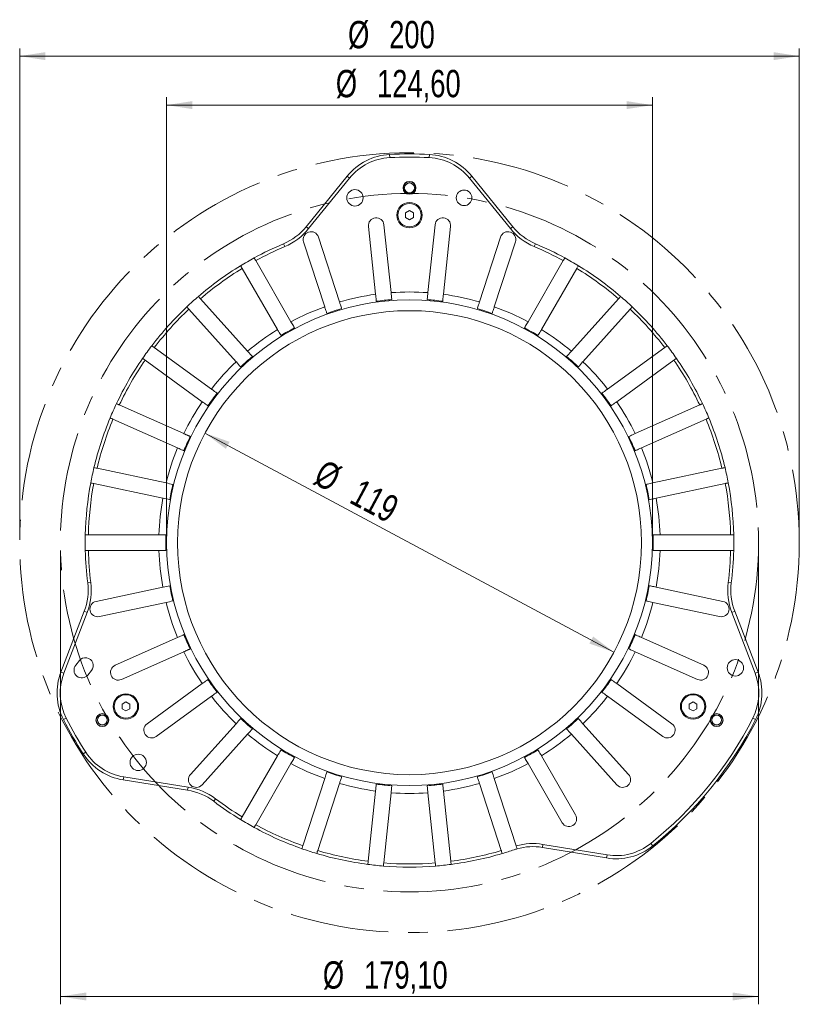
# Model space of a CAD drawing. Header units: millimetres. Extents: x 20 to 370, y 32 to 281.
# Tile 4 of 4: x 270 to 370, y 154 to 280. Entities that reach past the tile are written whole.
import ezdxf

# ---------------------------------------------------------------- set-up
doc = ezdxf.new("R2010")
doc.units = ezdxf.units.MM
doc.linetypes.add('CENTERX2', pattern=[20.32, 12.7, -2.54, 2.54, -2.54])
doc.styles.add('SLDTEXTSTYLE0', font='TXT', dxfattribs={"width": 0.75})
doc.dimstyles.new('SLDDIMSTYLE2', dxfattribs={"dimtxt": 3.5, "dimasz": 3.302, "dimexe": 0, "dimexo": 0.0625, "dimgap": 0.875, "dimtad": 1, "dimtoh": 1, "dimlfac": 2, "dimrnd": 1e-09, "dimzin": 12, "dimdsep": 46, "dimtxsty": 'SLDTEXTSTYLE0', "dimsah": 1, "dimcen": 0.09, "dimadec": 0, "dimazin": 0, "dimtfac": 1, "dimtofl": 0, "dimtmove": 0, "dimatfit": 3, "dimfxl": 0, "dimtolj": 1, "dimtzin": 12, "dimarcsym": 0})
doc.dimstyles.new('SLDDIMSTYLE8', dxfattribs={"dimtxt": 3.5, "dimasz": 3.302, "dimexe": 0, "dimexo": 0.0625, "dimgap": 0.875, "dimtad": 1, "dimtoh": 1, "dimlfac": 2, "dimrnd": 1e-09, "dimzin": 12, "dimdsep": 46, "dimtxsty": 'SLDTEXTSTYLE0', "dimsah": 1, "dimcen": 0.09, "dimadec": 0, "dimazin": 0, "dimtfac": 1, "dimtmove": 0, "dimatfit": 3, "dimfxl": 0, "dimtolj": 1, "dimtzin": 12, "dimarcsym": 0})

# ---------------------------------------------------------------- blocks, each defined once
blk = doc.blocks.new('*D13')
at = {"color": 8, "linetype": 'Continuous', "lineweight": 0}
for p, q in [((274.85, 212.04), (274.85, 153.84)), ((364.4, 212.04), (364.4, 153.84)), ((274.85, 154.84), (364.4, 154.84))]:
    blk.add_line(p, q, dxfattribs=at)
for points in [[(274.85, 154.84), (278.15, 154.33), (278.15, 155.35)], [(364.4, 154.84), (361.09, 155.35), (361.09, 154.33)]]:
    blk.add_solid(points, dxfattribs=at)
at = {"color": 8, "linetype": 'Continuous', "lineweight": 0, "char_height": 3.5, "attachment_point": 1, "style": 'SLDTEXTSTYLE0'}
for s, insert in [('%%c', (308.51, 159.35)), ('179,10', (313.78, 159.35))]:
    blk.add_mtext(s, dxfattribs=dict(at, insert=insert))
blk = doc.blocks.new('*D14')
at = {"color": 8, "linetype": 'Continuous', "lineweight": 0}
for p, q in [((269.62, 214.04), (269.62, 276.43)), ((269.62, 275.43), (369.62, 275.43)), ((369.62, 214.04), (369.62, 276.43))]:
    blk.add_line(p, q, dxfattribs=at)
for points in [[(269.62, 275.43), (272.92, 274.92), (272.92, 275.94)], [(369.62, 275.43), (366.32, 275.94), (366.32, 274.92)]]:
    blk.add_solid(points, dxfattribs=at)
at = {"color": 8, "linetype": 'Continuous', "lineweight": 0, "char_height": 3.5, "attachment_point": 1, "style": 'SLDTEXTSTYLE0'}
for s, insert in [('%%c', (311.74, 279.94)), ('200', (317.01, 279.94))]:
    blk.add_mtext(s, dxfattribs=dict(at, insert=insert))
blk = doc.blocks.new('*D15')
at = {"color": 8, "linetype": 'Continuous', "lineweight": 0}
blk.add_line((293.39, 227.08), (345.85, 198.99), dxfattribs=at)
for points in [[(293.39, 227.08), (296.07, 225.07), (296.54, 225.97)], [(345.85, 198.99), (343.18, 201), (342.7, 200.1)]]:
    blk.add_solid(points, dxfattribs=at)
at = {"color": 8, "linetype": 'Continuous', "lineweight": 0, "char_height": 3.5, "attachment_point": 1, "rotation": 331.8331, "style": 'SLDTEXTSTYLE0'}
for s, insert in [('%%c', (308.75, 223.82)), ('119', (313.4, 221.33))]:
    blk.add_mtext(s, dxfattribs=dict(at, insert=insert))
blk = doc.blocks.new('*D16')
at = {"color": 8, "linetype": 'Continuous', "lineweight": 0}
for p, q in [((288.47, 214.04), (288.47, 270.15)), ((288.47, 269.15), (350.77, 269.15)), ((350.77, 214.04), (350.77, 270.15))]:
    blk.add_line(p, q, dxfattribs=at)
for points in [[(288.47, 269.15), (291.77, 268.64), (291.77, 269.66)], [(350.77, 269.15), (347.47, 269.66), (347.47, 268.64)]]:
    blk.add_solid(points, dxfattribs=at)
at = {"color": 8, "linetype": 'Continuous', "lineweight": 0, "char_height": 3.5, "attachment_point": 1, "style": 'SLDTEXTSTYLE0'}
for s, insert in [('%%c', (310.17, 273.66)), ('124,60', (315.45, 273.66))]:
    blk.add_mtext(s, dxfattribs=dict(at, insert=insert))

msp = doc.modelspace()

# ---------------------------------------------------------------- linework, layer by layer
at = {"color": 7, "linetype": 'Continuous', "lineweight": 15}
for p, q in [((317.076452, 262.820885), (317.096868, 262.421406)), ((322.144827, 262.421406), (322.165243, 262.820885)), ((306.373912, 253.559015), (311.630665, 260.050564)), ((311.941523, 259.798836), (306.684771, 253.307287)), ((311.630665, 260.050564), (311.941523, 259.798836)), ((327.300172, 259.798836), (327.61103, 260.050564)), ((332.556924, 253.307287), (327.300172, 259.798836)), ((327.61103, 260.050564), (332.867782, 253.559015)), ((319.620847, 255.613212), (319.120847, 255.324537)), ((319.120847, 255.324537), (319.120847, 254.747186)), ((320.120847, 255.324537), (319.620847, 255.613212)), ((320.120847, 254.747186), (320.120847, 255.324537)), ((317.256405, 245.098798), (316.341833, 253.800368)), ((319.120847, 254.747186), (319.620847, 254.458511)), ((319.620847, 254.458511), (320.120847, 254.747186)), ((322.899861, 253.800368), (321.98529, 245.098798)), ((306.373912, 253.559015), (306.684771, 253.307287)), ((314.35279, 253.591311), (315.267361, 244.889741)), ((323.974333, 244.889741), (324.888905, 253.591311)), ((332.556924, 253.307287), (332.867782, 253.559015)), ((303.459095, 251.368064), (303.614496, 250.999485)), ((306.035957, 251.609786), (308.739701, 243.288517)), ((310.641815, 243.906551), (307.93807, 252.22782)), ((331.303624, 252.22782), (328.59988, 243.906551)), ((330.501993, 243.288517), (333.205738, 251.609786)), ((335.627198, 250.999485), (335.7826, 251.368064)), ((304.419651, 241.365107), (299.892942, 249.205597)), ((339.348753, 249.205597), (334.822044, 241.365107)), ((298.160891, 248.205597), (302.6876, 240.365107)), ((336.554095, 240.365107), (341.080804, 248.205597)), ((298.861852, 237.585538), (292.803933, 244.313539)), ((346.437762, 244.313539), (340.379843, 237.585538)), ((291.317643, 242.975278), (297.375562, 236.247277)), ((341.866132, 236.247277), (347.924051, 242.975278)), ((294.211321, 232.733031), (286.886952, 238.054497)), ((352.354743, 238.054497), (345.030374, 232.733031)), ((285.711382, 236.436463), (293.035751, 231.114997)), ((346.205944, 231.114997), (353.530313, 236.436463)), ((290.671309, 227.019663), (282.400599, 230.70202)), ((356.841095, 230.70202), (348.570386, 227.019663)), ((281.587126, 228.874929), (289.857835, 225.192572)), ((349.383859, 225.192572), (357.654568, 228.874929)), ((288.39653, 220.695136), (279.54095, 222.577447)), ((359.700744, 222.577447), (350.845165, 220.695136)), ((279.125127, 220.621152), (287.980706, 218.738841)), ((351.260988, 218.738841), (360.116568, 220.621152)), ((287.486403, 214.035862), (278.432985, 214.035862)), ((360.80871, 214.035862), (351.755291, 214.035862)), ((278.432985, 212.035862), (287.486403, 212.035862)), ((351.755291, 212.035862), (360.80871, 212.035862)), ((278.34331, 207.866248), (278.740209, 207.915956)), ((287.980706, 207.332883), (279.422403, 205.513759)), ((359.819291, 205.513759), (351.260988, 207.332883)), ((360.501485, 207.915956), (360.898385, 207.866248)), ((279.838227, 203.557464), (288.39653, 205.376587)), ((350.845165, 205.376587), (359.403468, 203.557464)), ((274.90983, 196.448212), (277.903299, 204.246467)), ((278.276732, 204.10312), (275.283262, 196.304865)), ((277.903299, 204.246467), (278.276732, 204.10312)), ((360.964963, 204.10312), (361.338395, 204.246467)), ((363.958433, 196.304865), (360.964963, 204.10312)), ((361.338395, 204.246467), (364.331865, 196.448212)), ((289.857835, 200.879151), (281.864769, 197.320409)), ((357.376926, 197.320409), (349.383859, 200.879151)), ((282.678242, 195.493318), (290.671309, 199.05206)), ((348.570386, 199.05206), (356.563452, 195.493318)), ((276.807516, 197.323222), (277.279447, 197.906129)), ((274.90983, 196.448212), (275.283262, 196.304865)), ((278.833866, 196.647646), (278.361935, 196.064738)), ((363.958433, 196.304865), (364.331865, 196.448212)), ((293.035751, 194.956726), (285.957256, 189.813899)), ((353.284438, 189.813899), (346.205944, 194.956726)), ((287.132827, 188.195865), (294.211321, 193.338692)), ((345.030374, 193.338692), (352.108868, 188.195865)), ((283.24778, 192.613212), (282.74778, 192.324537)), ((282.74778, 192.324537), (282.74778, 191.747186)), ((283.74778, 192.324537), (283.24778, 192.613212)), ((283.74778, 191.747186), (283.74778, 192.324537)), ((355.993914, 192.613212), (355.493914, 192.324537)), ((355.493914, 192.324537), (355.493914, 191.747186)), ((356.493914, 192.324537), (355.993914, 192.613212)), ((356.493914, 191.747186), (356.493914, 192.324537)), ((282.74778, 191.747186), (283.24778, 191.458511)), ((283.24778, 191.458511), (283.74778, 191.747186)), ((355.493914, 191.747186), (355.993914, 191.458511)), ((355.993914, 191.458511), (356.493914, 191.747186)), ((275.233554, 190.346861), (275.589721, 190.52892)), ((297.375562, 189.824446), (291.521004, 183.3223)), ((347.720691, 183.3223), (341.866132, 189.824446)), ((363.651973, 190.52892), (364.00814, 190.346861)), ((293.007294, 181.984039), (298.861852, 188.486185)), ((340.379843, 188.486185), (346.234401, 181.984039)), ((277.77795, 185.939839), (278.113701, 186.157259)), ((302.6876, 185.706617), (298.160891, 177.866127)), ((340.928845, 178.129327), (336.554095, 185.706617)), ((299.892942, 176.866127), (304.419651, 184.706617)), ((334.822044, 184.706617), (339.196794, 177.129327)), ((282.900012, 182.608809), (282.962586, 183.003885)), ((291.150234, 181.302103), (282.900012, 182.608809)), ((282.962586, 183.003885), (291.212808, 181.697178)), ((308.739701, 182.783206), (305.942041, 174.172894)), ((307.844154, 173.55486), (310.641815, 182.165172)), ((328.59988, 182.165172), (331.39754, 173.55486)), ((333.303841, 174.160005), (330.501993, 182.783206)), ((291.150234, 181.302103), (291.212808, 181.697178)), ((315.267361, 181.181982), (314.321021, 172.178159)), ((316.310065, 171.969102), (317.256405, 180.972925)), ((321.98529, 180.972925), (322.931629, 171.969102)), ((324.920673, 172.178159), (323.974333, 181.181982)), ((294.505062, 179.873272), (294.74656, 180.192143)), ((336.726903, 174.351076), (336.662004, 173.956376)), ((336.726903, 174.351076), (344.96929, 172.995829)), ((350.564037, 174.463572), (350.814336, 174.151562)), ((344.904392, 172.601129), (336.662004, 173.956376)), ((344.96929, 172.995829), (344.904392, 172.601129))]:
    msp.add_line(p, q, dxfattribs=at)
at = {"color": 8, "linetype": 'CENTERX2', "lineweight": 0}
for radius in [50, 44.775767]:
    msp.add_circle((319.620847, 213.035862), radius, dxfattribs=at)
at = {"color": 7, "linetype": 'Continuous', "lineweight": 15}
for centre, radius in [((319.620847, 258.535862), 0.825), ((319.620847, 258.535862), 0.78525), ((319.620847, 258.535862), 0.6282), ((312.620847, 257.261073), 1.05), ((326.620847, 257.261073), 1), ((319.620847, 255.035862), 1.625), ((319.620847, 255.035862), 1.5), ((319.620847, 213.035862), 31.15), ((319.620847, 213.035862), 29.75), ((361.421004, 196.985434), 1.05), ((283.24778, 192.035862), 1.625), ((283.24778, 192.035862), 1.5), ((355.993914, 192.035862), 1.625), ((355.993914, 192.035862), 1.5), ((280.216691, 190.285862), 0.825), ((280.216691, 190.285862), 0.78525), ((280.216691, 190.285862), 0.6282), ((359.025003, 190.285862), 0.825), ((359.025003, 190.285862), 0.78525), ((359.025003, 190.285862), 0.6282), ((284.820691, 184.861078), 1.05)]:
    msp.add_circle(centre, radius, dxfattribs=at)
for centre, radius, start, end in [((317.459259, 255.330661), 7.5, 92.92570744, 141), ((319.620847, 213.035862), 49.85, 87.07429256, 92.92570744), ((321.782435, 255.330661), 7.5, 39, 87.07429256), ((317.459259, 255.330661), 7.1, 92.92570744, 141), ((319.620847, 213.035862), 49.45, 87.07429256, 92.92570744), ((321.782435, 255.330661), 7.1, 39, 87.07429256), ((315.347311, 253.69584), 1, 96, 186), ((315.347311, 253.69584), 1, 6, 96), ((323.894383, 253.69584), 1, 84, 174), ((323.894383, 253.69584), 1, 354, 84), ((300.545318, 258.278918), 7.5, 292.86142488, 321), ((300.545318, 258.278918), 7.9, 292.86142488, 321), ((306.987014, 251.918803), 1, 108, 198), ((306.987014, 251.918803), 1, 18, 108), ((332.254681, 251.918803), 1, 72, 162), ((338.696377, 258.278918), 7.9, 219, 247.13857512), ((332.254681, 251.918803), 1, 342, 72), ((338.696377, 258.278918), 7.5, 219, 247.13857512), ((319.620847, 213.035862), 41.6, 112.86142488, 118.62256493), ((319.620847, 213.035862), 41.6, 61.37743507, 67.13857512), ((319.620847, 213.035862), 41.2, 112.86142488, 118.60918916), ((319.620847, 213.035862), 41.2, 61.39081084, 67.13857512), ((319.620847, 213.035862), 41.6, 118.62256493, 121.37743507), ((319.620847, 213.035862), 41.6, 58.62256493, 61.37743507), ((319.620847, 213.035862), 41.6, 121.37743507, 130.62256493), ((319.620847, 213.035862), 41.2, 121.39081084, 130.60918916), ((319.620847, 213.035862), 41.2, 49.39081084, 58.60918916), ((319.620847, 213.035862), 41.6, 49.37743507, 58.62256493), ((319.620847, 213.035862), 32.15, 85.78242682, 94.21757318), ((319.620847, 213.035862), 41.6, 130.62256493, 133.37743507), ((319.620847, 213.035862), 32.15, 97.78242682, 106.21757318), ((319.620847, 213.035862), 31.25, 94.166222, 97.833778), ((319.620847, 213.035862), 31.25, 82.166222, 85.833778), ((319.620847, 213.035862), 32.15, 73.78242682, 82.21757318), ((319.620847, 213.035862), 41.6, 46.62256493, 49.37743507), ((319.620847, 213.035862), 41.6, 133.37743507, 142.62256493), ((319.620847, 213.035862), 41.2, 133.39081084, 142.60918916), ((319.620847, 213.035862), 32.15, 109.78242682, 118.21757318), ((319.620847, 213.035862), 31.25, 106.166222, 109.833778), ((319.620847, 213.035862), 31.25, 70.166222, 73.833778), ((319.620847, 213.035862), 32.15, 61.78242682, 70.21757318), ((319.620847, 213.035862), 41.2, 37.39081084, 46.60918916), ((319.620847, 213.035862), 41.6, 37.37743507, 46.62256493), ((319.620847, 213.035862), 32.15, 121.78242682, 130.21757318), ((319.620847, 213.035862), 31.25, 118.166222, 121.833778), ((319.620847, 213.035862), 31.25, 58.166222, 61.833778), ((319.620847, 213.035862), 32.15, 49.78242682, 58.21757318), ((319.620847, 213.035862), 41.6, 142.62256493, 145.37743507), ((319.620847, 213.035862), 41.6, 34.62256493, 37.37743507), ((319.620847, 213.035862), 41.6, 145.37743507, 154.62256493), ((319.620847, 213.035862), 41.2, 145.39081084, 154.60918916), ((319.620847, 213.035862), 32.15, 133.78242682, 142.21757318), ((319.620847, 213.035862), 31.25, 130.166222, 133.833778), ((319.620847, 213.035862), 31.25, 46.166222, 49.833778), ((319.620847, 213.035862), 32.15, 37.78242682, 46.21757318), ((319.620847, 213.035862), 41.2, 25.39081084, 34.60918916), ((319.620847, 213.035862), 41.6, 25.37743507, 34.62256493), ((319.620847, 213.035862), 32.15, 145.78242682, 154.21757318), ((319.620847, 213.035862), 31.25, 142.166222, 145.833778), ((319.620847, 213.035862), 31.25, 34.166222, 37.833778), ((319.620847, 213.035862), 32.15, 25.78242682, 34.21757318), ((319.620847, 213.035862), 41.6, 154.62256493, 157.37743507), ((319.620847, 213.035862), 41.6, 22.62256493, 25.37743507), ((319.620847, 213.035862), 41.6, 157.37743507, 166.62256493), ((319.620847, 213.035862), 41.2, 157.39081084, 166.60918916), ((319.620847, 213.035862), 41.2, 13.39081084, 22.60918916), ((319.620847, 213.035862), 41.6, 13.37743507, 22.62256493), ((319.620847, 213.035862), 31.25, 154.166222, 157.833778), ((319.620847, 213.035862), 31.25, 22.166222, 25.833778), ((319.620847, 213.035862), 32.15, 157.78242682, 166.21757318), ((319.620847, 213.035862), 32.15, 13.78242682, 22.21757318), ((319.620847, 213.035862), 41.6, 166.62256493, 169.37743507), ((319.620847, 213.035862), 41.6, 10.62256493, 13.37743507), ((319.620847, 213.035862), 41.6, 169.37743507, 178.62256493), ((319.620847, 213.035862), 41.2, 169.39081084, 178.60918916), ((319.620847, 213.035862), 31.25, 166.166222, 169.833778), ((319.620847, 213.035862), 31.25, 10.166222, 13.833778), ((319.620847, 213.035862), 41.2, 1.39081084, 10.60918916), ((319.620847, 213.035862), 41.6, 1.37743507, 10.62256493), ((319.620847, 213.035862), 32.15, 169.78242682, 178.21757318), ((319.620847, 213.035862), 32.15, 1.78242682, 10.21757318), ((319.620847, 213.035862), 41.6, 178.62256493, 181.37743507), ((319.620847, 213.035862), 31.25, 178.166222, 181.833778), ((319.620847, 213.035862), 31.25, 358.166222, 1.833778), ((319.620847, 213.035862), 41.6, 358.62256493, 1.37743507), ((319.620847, 213.035862), 41.6, 181.37743507, 187.13857512), ((319.620847, 213.035862), 41.2, 181.39081084, 187.13857512), ((319.620847, 213.035862), 32.15, 181.78242682, 190.21757318), ((319.620847, 213.035862), 32.15, 349.78242682, 358.21757318), ((319.620847, 213.035862), 41.2, 352.86142488, 358.60918916), ((319.620847, 213.035862), 41.6, 352.86142488, 358.62256493), ((270.901446, 206.934227), 7.5, 339, 7.13857512), ((270.901446, 206.934227), 7.9, 339, 7.13857512), ((319.620847, 213.035862), 31.25, 190.166222, 193.833778), ((319.620847, 213.035862), 31.25, 346.166222, 349.833778), ((368.340249, 206.934227), 7.9, 172.86142488, 201), ((368.340249, 206.934227), 7.5, 172.86142488, 201), ((279.630315, 204.535612), 1, 102, 192), ((319.620847, 213.035862), 32.15, 193.78242682, 202.21757318), ((319.620847, 213.035862), 32.15, 337.78242682, 346.21757318), ((359.61138, 204.535612), 1, 348, 78), ((279.630315, 204.535612), 1, 192, 282), ((359.61138, 204.535612), 1, 258, 348), ((319.620847, 213.035862), 31.25, 202.166222, 205.833778), ((319.620847, 213.035862), 31.25, 334.166222, 337.833778), ((278.056657, 197.276887), 1, 321.00579523, 141.00579523), ((319.620847, 213.035862), 32.15, 205.78242682, 214.21757318), ((319.620847, 213.035862), 32.15, 325.78242682, 334.21757318), ((277.584725, 196.69398), 1, 141.00579523, 321.00579523), ((282.271506, 196.406863), 1, 114, 204), ((356.970189, 196.406863), 1, 336, 66), ((281.911683, 193.760452), 7.5, 159, 207.07429256), ((281.911683, 193.760452), 7.1, 159, 207.07429256), ((282.271506, 196.406863), 1, 204, 294), ((356.970189, 196.406863), 1, 246, 336), ((357.330012, 193.760452), 7.1, 332.92570744, 21), ((357.330012, 193.760452), 7.5, 332.92570744, 21), ((319.620847, 213.035862), 31.25, 214.166222, 217.833778), ((319.620847, 213.035862), 31.25, 322.166222, 325.833778), ((319.620847, 213.035862), 32.15, 217.78242682, 226.21757318), ((319.620847, 213.035862), 32.15, 313.78242682, 322.21757318), ((319.620847, 213.035862), 49.85, 207.07429256, 212.92570744), ((319.620847, 213.035862), 49.45, 207.07429256, 212.92570744), ((286.545041, 189.004882), 1, 126, 216), ((319.620847, 213.035862), 31.25, 226.166222, 229.833778), ((319.620847, 213.035862), 31.25, 310.166222, 313.833778), ((319.620847, 213.035862), 49.45, 308.73703693, 332.92570744), ((319.620847, 213.035862), 49.85, 308.73703693, 332.92570744), ((352.696653, 189.004882), 1, 324, 54), ((286.545041, 189.004882), 1, 216, 306), ((319.620847, 213.035862), 32.15, 229.78242682, 238.21757318), ((319.620847, 213.035862), 32.15, 301.78242682, 310.21757318), ((352.696653, 189.004882), 1, 234, 324), ((284.073271, 190.016472), 7.5, 212.92570744, 261), ((284.073271, 190.016472), 7.1, 212.92570744, 261), ((319.620847, 213.035862), 31.25, 238.166222, 241.833778), ((319.620847, 213.035862), 31.25, 298.166222, 301.833778), ((319.620847, 213.035862), 32.15, 241.78242682, 250.21757318), ((319.620847, 213.035862), 32.15, 289.78242682, 298.21757318), ((292.264149, 182.65317), 1, 138, 228), ((319.620847, 213.035862), 31.25, 250.166222, 253.833778), ((319.620847, 213.035862), 31.25, 286.166222, 289.833778), ((346.977546, 182.65317), 1, 312, 42), ((292.264149, 182.65317), 1, 228, 318), ((319.620847, 213.035862), 32.15, 253.78242682, 262.21757318), ((319.620847, 213.035862), 31.25, 262.166222, 265.833778), ((319.620847, 213.035862), 31.25, 274.166222, 277.833778), ((319.620847, 213.035862), 32.15, 277.78242682, 286.21757318), ((346.977546, 182.65317), 1, 222, 312), ((289.976976, 173.89444), 7.5, 52.86142488, 81), ((289.976976, 173.89444), 7.9, 52.86142488, 81), ((319.620847, 213.035862), 32.15, 265.78242682, 274.21757318), ((319.620847, 213.035862), 41.6, 232.86142488, 238.62256493), ((319.620847, 213.035862), 41.2, 232.86142488, 238.60918916), ((340.06282, 177.629327), 1, 300, 30), ((319.620847, 213.035862), 41.6, 238.62256493, 241.37743507), ((319.620847, 213.035862), 41.2, 241.39081084, 250.60918916), ((340.06282, 177.629327), 1, 210, 300), ((319.620847, 213.035862), 41.6, 241.37743507, 250.62256493), ((335.445163, 166.555747), 7.9, 80.66274437, 105.72696389), ((346.121233, 180.001757), 7.1, 260.66274437, 308.73703693), ((319.620847, 213.035862), 41.6, 250.62256493, 253.37743507), ((319.620847, 213.035862), 41.6, 253.37743507, 262.62256493), ((319.620847, 213.035862), 41.2, 253.39081084, 262.60918916), ((319.620847, 213.035862), 41.2, 277.39081084, 286.60918916), ((319.620847, 213.035862), 41.6, 277.37743507, 286.62256493), ((319.620847, 213.035862), 41.6, 286.62256493, 288.80131949), ((335.445163, 166.555747), 7.5, 105.60566647, 108.80131949), ((335.445163, 166.555747), 7.5, 80.66274437, 105.60566647), ((346.121233, 180.001757), 7.5, 260.66274437, 308.73703693), ((319.620847, 213.035862), 41.6, 262.62256493, 265.37743507), ((319.620847, 213.035862), 41.2, 265.39081084, 274.60918916), ((319.620847, 213.035862), 41.6, 274.62256493, 277.37743507), ((319.620847, 213.035862), 41.6, 265.37743507, 274.62256493)]:
    msp.add_arc(centre, radius, start, end, dxfattribs=at)
for points in [[(299.892942, 249.205597), (299.692883, 249.552108)], [(339.548811, 249.552108), (339.348753, 249.205597)], [(297.960832, 248.552108), (298.160891, 248.205597)], [(292.803933, 244.313539), (292.536203, 244.610884)], [(346.705492, 244.610884), (346.437762, 244.313539)], [(291.049913, 243.272622), (291.317643, 242.975278)], [(347.924051, 242.975278), (348.191782, 243.272622)], [(286.886952, 238.054497), (286.563251, 238.289679)], [(352.678444, 238.289679), (352.354743, 238.054497)], [(285.38768, 236.671645), (285.711382, 236.436463)], [(353.530313, 236.436463), (353.854014, 236.671645)], [(357.20662, 230.864762), (356.841095, 230.70202)], [(357.654568, 228.874929), (358.020093, 229.037671)], [(291.493909, 226.653418), (290.671309, 227.019663)], [(360.092118, 222.660636), (359.700744, 222.577447)], [(360.116568, 220.621152), (360.507941, 220.704341)], [(361.208826, 214.035862), (360.80871, 214.035862)], [(360.80871, 212.035862), (361.208826, 212.035862)], [(290.671309, 199.05206), (291.493909, 199.418306)], [(298.160891, 177.866127), (297.960832, 177.519615)], [(299.692883, 176.519615), (299.892942, 176.866127)]]:
    msp.add_open_spline(points, degree=1, dxfattribs=at)
for points, knots in [([(341.080804, 248.205597), (341.086933, 248.216212), (341.153619, 248.331716), (341.220305, 248.44722), (341.280862, 248.552108)], [0, 0, 0, 0, 0.0919063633, 1, 1, 1, 1]), ([(317.350528, 244.203283), (317.347711, 244.230082), (317.316337, 244.528589), (317.284963, 244.827093), (317.256405, 245.098798)], [0, 0, 0, 0, 0.08977630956, 1, 1, 1, 1]), ([(321.98529, 245.098798), (321.956732, 244.827093), (321.925358, 244.528589), (321.893984, 244.230082), (321.891167, 244.203283)], [0, 0, 0, 0, 0.9102236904, 1, 1, 1, 1]), ([(310.920068, 243.050174), (310.868104, 243.210102), (310.775353, 243.495563), (310.682602, 243.78102), (310.641815, 243.906551)], [0, 0, 0, 0, 0.5602470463, 1, 1, 1, 1]), ([(315.267361, 244.889741), (315.293506, 244.640991), (315.32488, 244.342487), (315.356255, 244.04398), (315.361484, 243.994226)], [0, 0, 0, 0, 0.83332442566, 1, 1, 1, 1]), ([(323.880211, 243.994226), (323.88544, 244.04398), (323.916815, 244.342487), (323.948189, 244.640991), (323.974333, 244.889741)], [0, 0, 0, 0, 0.1666755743, 1, 1, 1, 1]), ([(328.59988, 243.906551), (328.559093, 243.78102), (328.466342, 243.495563), (328.37359, 243.210102), (328.321626, 243.050174)], [0, 0, 0, 0, 0.4397529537, 1, 1, 1, 1]), ([(308.739701, 243.288517), (308.790369, 243.132579), (308.88312, 242.847122), (308.975871, 242.561661), (309.017955, 242.43214)], [0, 0, 0, 0, 0.546273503, 1, 1, 1, 1]), ([(330.223739, 242.43214), (330.265823, 242.561661), (330.358575, 242.847122), (330.451326, 243.132579), (330.501993, 243.288517)], [0, 0, 0, 0, 0.453726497, 1, 1, 1, 1]), ([(304.869875, 240.585296), (304.770406, 240.757581), (304.62033, 241.01752), (304.470256, 241.277455), (304.419651, 241.365107)], [0, 0, 0, 0, 0.662794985, 1, 1, 1, 1]), ([(334.822044, 241.365107), (334.771438, 241.277455), (334.621365, 241.01752), (334.471289, 240.757581), (334.37182, 240.585296)], [0, 0, 0, 0, 0.337205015, 1, 1, 1, 1]), ([(302.6876, 240.365107), (302.729173, 240.2931), (302.879247, 240.033164), (303.029322, 239.773226), (303.137824, 239.585296)], [0, 0, 0, 0, 0.27701818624, 1, 1, 1, 1]), ([(336.103871, 239.585296), (336.212372, 239.773226), (336.362448, 240.033164), (336.512522, 240.2931), (336.554095, 240.365107)], [0, 0, 0, 0, 0.7229818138, 1, 1, 1, 1]), ([(299.46437, 236.916375), (299.275417, 237.126228), (299.074577, 237.349283), (298.873739, 237.572336), (298.861852, 237.585538)], [0, 0, 0, 0, 0.940813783, 1, 1, 1, 1]), ([(340.379843, 237.585538), (340.367956, 237.572336), (340.167118, 237.349283), (339.966278, 237.126228), (339.777325, 236.916375)], [0, 0, 0, 0, 0.059186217, 1, 1, 1, 1]), ([(297.375562, 236.247277), (297.387449, 236.234075), (297.588287, 236.011022), (297.789127, 235.787967), (297.97808, 235.578113)], [0, 0, 0, 0, 0.059186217, 1, 1, 1, 1]), ([(341.263615, 235.578113), (341.452568, 235.787967), (341.653408, 236.011022), (341.854245, 236.234075), (341.866132, 236.247277)], [0, 0, 0, 0, 0.94081378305, 1, 1, 1, 1]), ([(294.939799, 232.203761), (294.726988, 232.358377), (294.484161, 232.534801), (294.241337, 232.711223), (294.211321, 232.733031)], [0, 0, 0, 0, 0.8763884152, 1, 1, 1, 1]), ([(345.030374, 232.733031), (345.000145, 232.711069), (344.757321, 232.534647), (344.514494, 232.358223), (344.301896, 232.203761)], [0, 0, 0, 0, 0.1244853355, 1, 1, 1, 1]), ([(293.035751, 231.114997), (293.081813, 231.081531), (293.324638, 230.905108), (293.567465, 230.728684), (293.764229, 230.585727)], [0, 0, 0, 0, 0.1896950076, 1, 1, 1, 1]), ([(345.477466, 230.585727), (345.674018, 230.72853), (345.916845, 230.904954), (346.159669, 231.081376), (346.205944, 231.114997)], [0, 0, 0, 0, 0.8094309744, 1, 1, 1, 1]), ([(282.400599, 230.70202), (282.366629, 230.717145), (282.244787, 230.771392), (282.122945, 230.82564), (282.035075, 230.864762)], [0, 0, 0, 0, 0.2788119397, 1, 1, 1, 1]), ([(281.221601, 229.037671), (281.323625, 228.992247), (281.445467, 228.938), (281.567309, 228.883752), (281.587126, 228.874929)], [0, 0, 0, 0, 0.837350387, 1, 1, 1, 1]), ([(348.570386, 227.019663), (348.454631, 226.968126), (348.180433, 226.846045), (347.906231, 226.723962), (347.747786, 226.653418)], [0, 0, 0, 0, 0.42215717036, 1, 1, 1, 1]), ([(289.857835, 225.192572), (289.930057, 225.160417), (290.204255, 225.038336), (290.478457, 224.916254), (290.680436, 224.826327)], [0, 0, 0, 0, 0.26339193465, 1, 1, 1, 1]), ([(348.561259, 224.826327), (348.762697, 224.916013), (349.036898, 225.038095), (349.311097, 225.160176), (349.383859, 225.192572)], [0, 0, 0, 0, 0.7346343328, 1, 1, 1, 1]), ([(279.54095, 222.577447), (279.45868, 222.594934), (279.328223, 222.622664), (279.197765, 222.650394), (279.149577, 222.660636)], [0, 0, 0, 0, 0.6306247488, 1, 1, 1, 1]), ([(278.733754, 220.704341), (278.799704, 220.690323), (278.930162, 220.662593), (279.06062, 220.634864), (279.125127, 220.621152)], [0, 0, 0, 0, 0.505530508, 1, 1, 1, 1]), ([(289.277301, 220.507922), (288.984217, 220.570219), (288.690625, 220.632624), (288.397037, 220.695028), (288.39653, 220.695136)], [0, 0, 0, 0, 0.9982724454, 1, 1, 1, 1]), ([(350.845165, 220.695136), (350.619078, 220.647079), (350.325489, 220.584675), (350.031896, 220.52227), (349.964394, 220.507922)], [0, 0, 0, 0, 0.7700808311, 1, 1, 1, 1]), ([(287.980706, 218.738841), (287.992994, 218.736229), (288.286582, 218.673825), (288.580174, 218.61142), (288.861478, 218.551627)], [0, 0, 0, 0, 0.0418531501, 1, 1, 1, 1]), ([(350.380217, 218.551627), (350.468801, 218.570456), (350.762393, 218.632861), (351.055982, 218.695265), (351.260988, 218.738841)], [0, 0, 0, 0, 0.3017239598, 1, 1, 1, 1]), ([(278.432985, 214.035862), (278.353955, 214.035862), (278.220582, 214.035862), (278.08721, 214.035862), (278.032868, 214.035862)], [0, 0, 0, 0, 0.5925554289, 1, 1, 1, 1]), ([(288.386851, 214.035862), (288.241392, 214.035862), (287.941241, 214.035862), (287.641094, 214.035862), (287.486403, 214.035862)], [0, 0, 0, 0, 0.4846193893, 1, 1, 1, 1]), ([(351.755291, 214.035862), (351.478388, 214.035862), (351.17824, 214.035862), (350.878088, 214.035862), (350.854843, 214.035862)], [0, 0, 0, 0, 0.922556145, 1, 1, 1, 1]), ([(278.032868, 212.035862), (278.08721, 212.035862), (278.220582, 212.035862), (278.353955, 212.035862), (278.432985, 212.035862)], [0, 0, 0, 0, 0.4074445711, 1, 1, 1, 1]), ([(287.486403, 212.035862), (287.641094, 212.035862), (287.941241, 212.035862), (288.241392, 212.035862), (288.386851, 212.035862)], [0, 0, 0, 0, 0.5153806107, 1, 1, 1, 1]), ([(350.854843, 212.035862), (350.878088, 212.035862), (351.17824, 212.035862), (351.478388, 212.035862), (351.755291, 212.035862)], [0, 0, 0, 0, 0.077443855, 1, 1, 1, 1]), ([(288.861478, 207.520096), (288.582035, 207.460699), (288.288444, 207.398294), (287.994855, 207.33589), (287.980706, 207.332883)], [0, 0, 0, 0, 0.9518068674, 1, 1, 1, 1]), ([(351.260988, 207.332883), (351.056603, 207.376326), (350.763014, 207.43873), (350.469421, 207.501135), (350.380217, 207.520096)], [0, 0, 0, 0, 0.6961628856, 1, 1, 1, 1]), ([(288.39653, 205.376587), (288.398588, 205.377025), (288.692176, 205.439429), (288.985768, 205.501834), (289.277301, 205.563801)], [0, 0, 0, 0, 0.007010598, 1, 1, 1, 1]), ([(349.964394, 205.563801), (350.032207, 205.549387), (350.325799, 205.486982), (350.619388, 205.424578), (350.845165, 205.376587)], [0, 0, 0, 0, 0.2309759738, 1, 1, 1, 1]), ([(290.680436, 201.245396), (290.478998, 201.155711), (290.204797, 201.033628), (289.930598, 200.911547), (289.857835, 200.879151)], [0, 0, 0, 0, 0.73463433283, 1, 1, 1, 1]), ([(349.383859, 200.879151), (349.311638, 200.911306), (349.037439, 201.033387), (348.763238, 201.15547), (348.561259, 201.245396)], [0, 0, 0, 0, 0.26339193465, 1, 1, 1, 1]), ([(347.747786, 199.418306), (347.906502, 199.347641), (348.180703, 199.225558), (348.454902, 199.103477), (348.570386, 199.05206)], [0, 0, 0, 0, 0.578829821, 1, 1, 1, 1]), ([(293.764229, 195.485996), (293.567677, 195.343193), (293.32485, 195.166769), (293.082025, 194.990347), (293.035751, 194.956726)], [0, 0, 0, 0, 0.8094309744, 1, 1, 1, 1]), ([(346.205944, 194.956726), (346.159881, 194.990193), (345.917057, 195.166615), (345.67423, 195.343039), (345.477466, 195.485996)], [0, 0, 0, 0, 0.18969500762, 1, 1, 1, 1]), ([(294.211321, 193.338692), (294.241549, 193.360654), (294.484374, 193.537076), (294.727201, 193.713501), (294.939799, 193.867962)], [0, 0, 0, 0, 0.1244853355, 1, 1, 1, 1]), ([(344.301896, 193.867962), (344.514706, 193.713346), (344.757533, 193.536922), (345.000358, 193.3605), (345.030374, 193.338692)], [0, 0, 0, 0, 0.8763884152, 1, 1, 1, 1]), ([(297.97808, 190.49361), (297.789127, 190.283756), (297.588287, 190.060701), (297.387449, 189.837648), (297.375562, 189.824446)], [0, 0, 0, 0, 0.940813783, 1, 1, 1, 1]), ([(341.866132, 189.824446), (341.854245, 189.837648), (341.653408, 190.060701), (341.452568, 190.283756), (341.263615, 190.49361)], [0, 0, 0, 0, 0.059186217, 1, 1, 1, 1]), ([(298.861852, 188.486185), (298.873739, 188.499387), (299.074577, 188.72244), (299.275417, 188.945495), (299.46437, 189.155349)], [0, 0, 0, 0, 0.059186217, 1, 1, 1, 1]), ([(339.777325, 189.155349), (339.966278, 188.945495), (340.167118, 188.72244), (340.367956, 188.499387), (340.379843, 188.486185)], [0, 0, 0, 0, 0.940813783, 1, 1, 1, 1]), ([(303.137824, 186.486428), (303.029322, 186.298497), (302.879247, 186.038559), (302.729173, 185.778623), (302.6876, 185.706617)], [0, 0, 0, 0, 0.7229818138, 1, 1, 1, 1]), ([(336.554095, 185.706617), (336.512522, 185.778623), (336.362448, 186.038559), (336.212372, 186.298497), (336.103871, 186.486428)], [0, 0, 0, 0, 0.2770181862, 1, 1, 1, 1]), ([(304.419651, 184.706617), (304.470256, 184.794268), (304.62033, 185.054204), (304.770406, 185.314142), (304.869875, 185.486428)], [0, 0, 0, 0, 0.337205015, 1, 1, 1, 1]), ([(334.37182, 185.486428), (334.471289, 185.314142), (334.621365, 185.054204), (334.771438, 184.794268), (334.822044, 184.706617)], [0, 0, 0, 0, 0.662794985, 1, 1, 1, 1]), ([(309.017955, 183.639583), (308.940966, 183.402636), (308.848215, 183.117176), (308.755464, 182.831719), (308.739701, 182.783206)], [0, 0, 0, 0, 0.8300531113, 1, 1, 1, 1]), ([(330.501993, 182.783206), (330.486231, 182.831719), (330.39348, 183.117176), (330.300728, 183.402636), (330.223739, 183.639583)], [0, 0, 0, 0, 0.1699468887, 1, 1, 1, 1]), ([(310.641815, 182.165172), (310.682602, 182.290703), (310.775353, 182.57616), (310.868104, 182.861621), (310.920068, 183.021549)], [0, 0, 0, 0, 0.4397529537, 1, 1, 1, 1]), ([(315.361484, 182.077497), (315.331629, 181.793443), (315.300254, 181.494937), (315.26888, 181.196434), (315.267361, 181.181982)], [0, 0, 0, 0, 0.95158483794, 1, 1, 1, 1]), ([(317.256405, 180.972925), (317.271664, 181.118105), (317.303038, 181.416609), (317.334413, 181.715116), (317.350528, 181.86844)], [0, 0, 0, 0, 0.4863609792, 1, 1, 1, 1]), ([(321.891167, 181.86844), (321.907282, 181.715116), (321.938656, 181.416609), (321.97003, 181.118105), (321.98529, 180.972925)], [0, 0, 0, 0, 0.51363902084, 1, 1, 1, 1]), ([(323.974333, 181.181982), (323.972814, 181.196434), (323.94144, 181.494937), (323.910066, 181.793443), (323.880211, 182.077497)], [0, 0, 0, 0, 0.0484151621, 1, 1, 1, 1]), ([(328.321626, 183.021549), (328.37359, 182.861621), (328.466342, 182.57616), (328.559093, 182.290703), (328.59988, 182.165172)], [0, 0, 0, 0, 0.5602470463, 1, 1, 1, 1]), ([(305.942041, 174.172894), (305.92304, 174.114414), (305.881826, 173.987569), (305.840611, 173.860724), (305.818399, 173.79236)], [0, 0, 0, 0, 0.4610383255, 1, 1, 1, 1]), ([(307.720512, 173.174326), (307.74651, 173.254342), (307.787724, 173.381186), (307.828939, 173.508031), (307.844154, 173.55486)], [0, 0, 0, 0, 0.6308162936, 1, 1, 1, 1]), ([(331.39754, 173.55486), (331.409129, 173.519194), (331.450343, 173.39235), (331.491557, 173.265505), (331.521183, 173.174326)], [0, 0, 0, 0, 0.281174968, 1, 1, 1, 1]), ([(333.42755, 173.779267), (333.422498, 173.794818), (333.38126, 173.921733), (333.340024, 174.048645), (333.303841, 174.160005)], [0, 0, 0, 0, 0.1225301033, 1, 1, 1, 1]), ([(314.321021, 172.178159), (314.311439, 172.086992), (314.297498, 171.95435), (314.283557, 171.821709), (314.279198, 171.780234)], [0, 0, 0, 0, 0.6873177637, 1, 1, 1, 1]), ([(316.268242, 171.571177), (316.275465, 171.639905), (316.289406, 171.772546), (316.303348, 171.905188), (316.310065, 171.969102)], [0, 0, 0, 0, 0.5181423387, 1, 1, 1, 1]), ([(322.931629, 171.969102), (322.938347, 171.905188), (322.952288, 171.772546), (322.966229, 171.639905), (322.973453, 171.571177)], [0, 0, 0, 0, 0.4818576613, 1, 1, 1, 1]), ([(324.962497, 171.780234), (324.958138, 171.821709), (324.944196, 171.95435), (324.930255, 172.086992), (324.920673, 172.178159)], [0, 0, 0, 0, 0.3126822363, 1, 1, 1, 1])]:
    msp.add_open_spline(points, degree=3, knots=knots, dxfattribs=at)

# ---------------------------------------------------------------- dimensions: what is measured, and where the dimension line sits
at = {"color": 8, "linetype": 'Continuous', "lineweight": 0}
for base, p1, p2, picture, middle in [((369.620847, 275.429231), (269.620847, 213.035862), (369.620847, 213.035862), '*D14', (318.255093, 275.429231)), ((350.770847, 269.151499), (288.470847, 213.035862), (350.770847, 213.035862), '*D16', (319.921109, 269.151499)), ((364.396614, 154.837684), (274.84508, 213.035862), (364.396614, 213.035862), '*D13', (318.255093, 154.837684))]:
    dim = msp.add_linear_dim(base=base, p1=p1, p2=p2, text='%%c<>', dimstyle='SLDDIMSTYLE2', dxfattribs=at)
    dim.commit()
    dim.dimension.update_dxf_attribs({"geometry": picture, "text_midpoint": middle, "dimtype": 160})
dim = msp.add_diameter_dim_2p(p1=(293.393942, 227.079078), p2=(345.847753, 198.992645), dimstyle='SLDDIMSTYLE8', dxfattribs=at)
dim.commit()
dim.dimension.update_dxf_attribs({"geometry": '*D15', "text_midpoint": (312.058522, 217.08513), "dimtype": 163})

doc.saveas('drawing.dxf')
